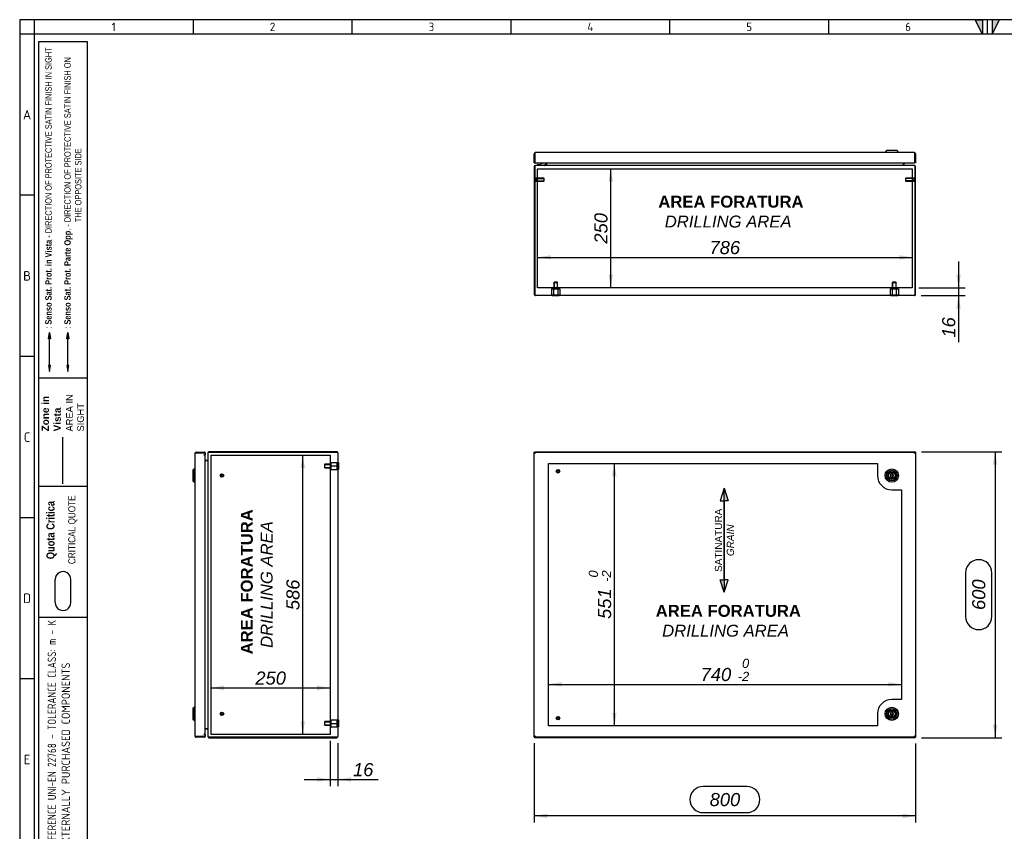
# Model space of a CAD drawing. Extents: x 6 to 412, y 11 to 288.
# Tile 2 of 3: x 6 to 213, y 117 to 288. Entities that reach past the tile are written whole.
import ezdxf
from ezdxf.enums import TextEntityAlignment as Align
from ezdxf.lldxf.tags import DXFTag

# ---------------------------------------------------------------- set-up
doc = ezdxf.new("R2010")
doc.units = 0
doc.layers.get('0').update_dxf_attribs({"linetype": 'CONTINUOUS'})
for name, color, linetype in [('_TRANSLATION', 7, 'CONTINUOUS'), ('AE00417_01', 7, 'CONTINUOUS'), ('C0000000', 7, 'CONTINUOUS'), ('C0000000_04', 7, 'CONTINUOUS'), ('C0000000_05', 7, 'CONTINUOUS'), ('C0000001_34', 7, 'CONTINUOUS'), ('C0000001_35', 7, 'CONTINUOUS'), ('DEFAULT', 7, 'CONTINUOUS'), ('SERRATURA_INF', 7, 'CONTINUOUS'), ('SERRATURA_SUP', 7, 'CONTINUOUS')]:
    doc.layers.add(name, color=color, linetype=linetype)
doc.styles.add('SEACAD_ARIAL', font='arial.ttf')
doc.styles.add('SEACAD_ARIALI', font='ariali.ttf')
tags = doc.linetypes.add('CENTER2', pattern=[28.575, 19.05, -3.175, 3.175, -3.175]).pattern_tags.tags
tags[10:11] = [DXFTag(74, 4), DXFTag(75, 0), DXFTag(340, '0'), DXFTag(46, 0.0), DXFTag(50, 0.0), DXFTag(44, 0.0), DXFTag(45, 0.0)]
tags[8:9] = [DXFTag(74, 4), DXFTag(75, 0), DXFTag(340, '0'), DXFTag(46, 0.0), DXFTag(50, 0.0), DXFTag(44, 0.0), DXFTag(45, 0.0)]
tags[6:7] = [DXFTag(74, 4), DXFTag(75, 0), DXFTag(340, '0'), DXFTag(46, 0.0), DXFTag(50, 0.0), DXFTag(44, 0.0), DXFTag(45, 0.0)]
tags[4:5] = [DXFTag(74, 4), DXFTag(75, 0), DXFTag(340, '0'), DXFTag(46, 0.0), DXFTag(50, 0.0), DXFTag(44, 0.0), DXFTag(45, 0.0)]
tags = doc.linetypes.add('DASHDOT2', pattern=[12.7, 6.35, -3.175, 0, -3.175]).pattern_tags.tags
tags[10:11] = [DXFTag(74, 4), DXFTag(75, 0), DXFTag(340, '0'), DXFTag(46, 0.0), DXFTag(50, 0.0), DXFTag(44, 0.0), DXFTag(45, 0.0)]
tags[8:9] = [DXFTag(74, 4), DXFTag(75, 0), DXFTag(340, '0'), DXFTag(46, 0.0), DXFTag(50, 0.0), DXFTag(44, 0.0), DXFTag(45, 0.0)]
tags[6:7] = [DXFTag(74, 4), DXFTag(75, 0), DXFTag(340, '0'), DXFTag(46, 0.0), DXFTag(50, 0.0), DXFTag(44, 0.0), DXFTag(45, 0.0)]
tags[4:5] = [DXFTag(74, 4), DXFTag(75, 0), DXFTag(340, '0'), DXFTag(46, 0.0), DXFTag(50, 0.0), DXFTag(44, 0.0), DXFTag(45, 0.0)]
tags = doc.linetypes.add('HIDDEN2', pattern=[4.7625, 3.175, -1.5875]).pattern_tags.tags
tags[6:7] = [DXFTag(74, 4), DXFTag(75, 0), DXFTag(340, '0'), DXFTag(46, 0.0), DXFTag(50, 0.0), DXFTag(44, 0.0), DXFTag(45, 0.0)]
tags[4:5] = [DXFTag(74, 4), DXFTag(75, 0), DXFTag(340, '0'), DXFTag(46, 0.0), DXFTag(50, 0.0), DXFTag(44, 0.0), DXFTag(45, 0.0)]
doc.dimstyles.new('ISO', dxfattribs={"dimtxt": 2.75, "dimasz": 2.75, "dimexe": 1.375, "dimexo": 1.375, "dimgap": 0.6875, "dimtad": 1, "dimdec": 1, "dimlfac": 10, "dimtxsty": 'SEACAD_ARIAL', "dimsah": 1, "dimcen": 1.375, "dimadec": 1, "dimazin": 3, "dimtfac": 0.7, "dimtdec": 3, "dimtmove": 0, "dimatfit": 3})

# ---------------------------------------------------------------- blocks, each defined once
blk = doc.blocks.new('SE')
at = {"layer": 'AE00417_01', "color": 7, "linetype": 'HIDDEN2'}
for centre, radius in [((119.13, 192.85), 0.375), ((119.13, 192.85), 0.3), ((119.13, 192.85), 0.25), ((119.13, 192.85), 0.225), ((119.13, 141.05), 0.375), ((119.13, 141.05), 0.3), ((119.13, 141.05), 0.25), ((119.13, 141.05), 0.225)]:
    blk.add_circle(centre, radius, dxfattribs=at)
for centre in [(119.13, 192.85), (119.13, 141.05)]:
    blk.add_arc(centre, 0.238, 75, 15, dxfattribs=at)
at = {"layer": 'C0000001_34', "color": 7, "linetype": 'CONTINUOUS'}
for p, q in [((114.13, 196.83), (114.28, 196.75)), ((114.13, 196.83), (114.25, 196.83)), ((114.13, 196.7), (114.13, 196.83)), ((114.31, 196.85), (114.25, 196.95)), ((114.25, 196.95), (114.25, 196.83)), ((114.25, 196.95), (194.01, 196.95)), ((114.25, 196.83), (114.28, 196.8)), ((114.25, 196.83), (114.28, 196.8)), ((114.25, 196.83), (114.28, 196.8)), ((114.28, 196.8), (114.25, 196.83)), ((194.01, 196.95), (193.96, 196.85)), ((194.01, 196.83), (193.98, 196.8)), ((193.98, 196.8), (194.01, 196.83)), ((193.98, 196.75), (194.13, 196.83)), ((194.01, 196.83), (193.98, 196.8)), ((194.01, 196.83), (193.98, 196.8)), ((194.01, 196.95), (194.01, 196.83)), ((194.13, 196.83), (194.01, 196.83)), ((194.13, 196.83), (194.13, 137.07)), ((114.13, 137.07), (114.13, 137.2)), ((114.28, 137.15), (114.13, 137.07)), ((114.13, 137.07), (114.25, 137.07)), ((114.25, 137.07), (114.28, 137.1)), ((114.28, 137.1), (114.25, 137.07)), ((114.25, 137.07), (114.28, 137.1)), ((114.25, 137.07), (114.28, 137.1)), ((114.25, 136.95), (114.25, 137.07)), ((114.25, 136.95), (114.31, 137.05)), ((194.01, 136.95), (114.25, 136.95)), ((193.96, 137.05), (194.01, 136.95)), ((194.13, 137.07), (193.98, 137.15)), ((194.01, 137.07), (193.98, 137.1)), ((193.98, 137.1), (194.01, 137.07)), ((194.01, 137.07), (193.98, 137.1)), ((194.01, 137.07), (193.98, 137.1)), ((194.01, 136.95), (194.01, 137.07)), ((194.13, 137.07), (194.01, 137.07))]:
    blk.add_line(p, q, dxfattribs=at)
at = {"layer": 'C0000001_35', "color": 7, "linetype": 'CONTINUOUS'}
for p, q in [((114.13, 196.7), (114.28, 196.7)), ((114.13, 137.2), (114.13, 196.7)), ((114.28, 196.85), (114.28, 196.7)), ((114.28, 196.85), (193.98, 196.85)), ((114.28, 196.7), (114.44, 196.54)), ((114.28, 196.7), (114.44, 196.54)), ((114.28, 196.7), (114.28, 196.7)), ((114.28, 196.7), (114.28, 196.7)), ((114.28, 196.7), (114.28, 196.7)), ((193.98, 196.7), (193.82, 196.54)), ((193.98, 196.7), (193.82, 196.54)), ((193.83, 196.55), (193.83, 196.55)), ((193.98, 196.85), (193.98, 196.7)), ((194.13, 196.7), (193.98, 196.7)), ((193.98, 196.7), (193.98, 196.7)), ((193.98, 196.7), (193.98, 196.7)), ((193.98, 196.7), (193.98, 196.7)), ((194.13, 196.7), (194.13, 137.2)), ((114.13, 137.2), (114.28, 137.2)), ((114.28, 137.2), (114.44, 137.36)), ((114.28, 137.2), (114.44, 137.36)), ((114.28, 137.05), (114.28, 137.2)), ((114.28, 137.2), (114.28, 137.2)), ((114.28, 137.2), (114.28, 137.2)), ((114.28, 137.2), (114.28, 137.2)), ((193.98, 137.05), (114.28, 137.05)), ((193.98, 137.2), (193.82, 137.36)), ((193.98, 137.2), (193.82, 137.36)), ((193.83, 137.35), (193.83, 137.35)), ((193.98, 137.05), (193.98, 137.2)), ((194.13, 137.2), (193.98, 137.2)), ((193.98, 137.2), (193.98, 137.2)), ((193.98, 137.2), (193.98, 137.2)), ((193.98, 137.2), (193.98, 137.2))]:
    blk.add_line(p, q, dxfattribs=at)
at = {"layer": 'C0000001_35', "color": 7, "linetype": 'CENTER2'}
for p, q in [((117.13, 194.5), (186.13, 194.5)), ((117.13, 139.4), (117.13, 194.5)), ((186.13, 194.5), (186.13, 191.95)), ((189.13, 188.95), (191.13, 188.95)), ((191.13, 188.95), (191.13, 144.95)), ((191.13, 144.95), (189.13, 144.95)), ((186.13, 141.95), (186.13, 139.4)), ((186.13, 139.4), (117.13, 139.4))]:
    blk.add_line(p, q, dxfattribs=at)
for centre, start, end in [((189.13, 191.95), 180, 270), ((189.13, 141.95), 90, 180)]:
    blk.add_arc(centre, 3, start, end, dxfattribs=at)
at = {"layer": 'SERRATURA_INF', "color": 7, "linetype": 'CONTINUOUS'}
for p, q in [((188.98, 142.4), (188.98, 142.27)), ((188.98, 141.64), (188.98, 141.5)), ((189.28, 142.27), (189.28, 142.4)), ((189.28, 141.5), (189.28, 141.64))]:
    blk.add_line(p, q, dxfattribs=at)
for radius in [1.4, 1.1, 0.815, 0.8, 0.7, 0.2]:
    blk.add_circle((189.13, 141.95), radius, dxfattribs=at)
for centre, radius, start, end in [((189.13, 142.4), 0.15, 0, 180), ((189.13, 141.95), 0.35, 115.3769, 244.6231), ((189.13, 141.5), 0.15, 180, 0), ((189.13, 141.95), 0.35, 295.3769, 64.6231)]:
    blk.add_arc(centre, radius, start, end, dxfattribs=at)
at = {"layer": 'SERRATURA_SUP', "color": 7, "linetype": 'CONTINUOUS'}
for p, q in [((188.98, 192.4), (188.98, 192.27)), ((189.28, 192.27), (189.28, 192.4)), ((188.98, 191.64), (188.98, 191.5)), ((189.28, 191.5), (189.28, 191.64))]:
    blk.add_line(p, q, dxfattribs=at)
for radius in [1.4, 1.1, 0.815, 0.8, 0.7, 0.2]:
    blk.add_circle((189.13, 191.95), radius, dxfattribs=at)
for centre, radius, start, end in [((189.13, 191.95), 0.35, 115.3769, 244.6231), ((189.13, 192.4), 0.15, 0, 180), ((189.13, 191.95), 0.35, 295.3769, 64.6231), ((189.13, 191.5), 0.15, 180, 0)]:
    blk.add_arc(centre, radius, start, end, dxfattribs=at)
blk = doc.blocks.new('SE1')
at = {"layer": 'AE00417_01', "color": 7, "linetype": 'HIDDEN2'}
for p, q in [((114.35, 254.4), (114.25, 254.4)), ((114.35, 254.4), (114.35, 253.65)), ((114.45, 254.32), (114.45, 253.72)), ((116.18, 254.32), (114.45, 254.32)), ((114.45, 254.26), (116.24, 254.26)), ((116.18, 254.32), (116.18, 253.72)), ((116.25, 254.25), (116.18, 254.32)), ((116.25, 253.8), (116.25, 254.25)), ((192.09, 254.32), (192.01, 254.25)), ((192.01, 254.25), (192.01, 253.8)), ((193.81, 254.26), (192.03, 254.26)), ((192.09, 253.72), (192.09, 254.32)), ((193.81, 254.32), (192.09, 254.32)), ((193.81, 253.72), (193.81, 254.32)), ((193.91, 253.65), (193.91, 254.4)), ((194.01, 254.4), (193.91, 254.4)), ((114.25, 253.65), (114.35, 253.65)), ((114.45, 253.78), (116.24, 253.78)), ((114.45, 253.72), (116.18, 253.72)), ((116.18, 253.72), (116.25, 253.8)), ((192.01, 253.8), (192.09, 253.72)), ((193.81, 253.78), (192.03, 253.78)), ((192.09, 253.72), (193.81, 253.72)), ((193.91, 253.65), (194.01, 253.65))]:
    blk.add_line(p, q, dxfattribs=at)
at = {"layer": 'AE00417_01', "color": 7, "linetype": 'CONTINUOUS'}
for p, q in [((114.25, 254.4), (114.25, 254.4)), ((194.01, 254.4), (194.01, 254.4)), ((114.25, 253.65), (114.25, 253.65)), ((194.01, 253.65), (194.01, 253.65))]:
    blk.add_line(p, q, dxfattribs=at)
at = {"layer": 'AE00417_01', "color": 7, "linetype": 'HIDDEN2'}
for centre, start, end in [((114.4, 254.32), 180, 0), ((193.86, 254.32), 180, 0), ((114.4, 253.72), 0, 180), ((193.86, 253.72), 0, 180)]:
    blk.add_arc(centre, 0.05, start, end, dxfattribs=at)
at = {"layer": 'C0000000', "color": 7, "linetype": 'CONTINUOUS'}
for p, q in [((114.82, 257.12), (114.82, 257.12)), ((114.92, 257.22), (115.11, 257.22)), ((116.17, 257.22), (116.17, 257.02)), ((116.47, 257.52), (116.47, 257.22))]:
    blk.add_line(p, q, dxfattribs=at)
for centre, radius, start, end in [((114.92, 257.12), 0.1, 90, 180), ((114.92, 257.12), 0.1, 180, 270), ((115.11, 258.32), 1.1, 270, 313.235)]:
    blk.add_arc(centre, radius, start, end, dxfattribs=at)
blk.add_open_spline([(116.27, 257.02), (116.29, 257.02), (116.3, 257.02), (116.33, 257.03), (116.34, 257.03), (116.36, 257.04), (116.37, 257.05), (116.4, 257.06), (116.41, 257.07), (116.43, 257.1), (116.45, 257.12), (116.47, 257.17), (116.47, 257.2), (116.47, 257.22)], degree=3, knots=[0, 0, 0, 0, 0.125, 0.125, 0.25, 0.25, 0.375, 0.375, 0.5, 0.5, 0.75, 0.75, 1, 1, 1, 1], dxfattribs=at)
at = {"layer": 'C0000000_04', "color": 7, "linetype": 'HIDDEN2'}
for p, q in [((118.33, 232.54), (118.23, 232.44)), ((118.23, 232.44), (119.03, 232.44)), ((118.23, 232.44), (118.23, 231.14)), ((118.31, 232.52), (118.31, 231.14)), ((118.93, 232.54), (118.33, 232.54)), ((119.03, 232.44), (118.93, 232.54)), ((118.96, 232.52), (118.96, 231.14)), ((119.03, 231.14), (119.03, 232.44)), ((189.33, 232.54), (189.23, 232.44)), ((189.23, 232.44), (190.03, 232.44)), ((189.23, 232.44), (189.23, 231.14)), ((189.31, 232.52), (189.31, 231.14)), ((189.93, 232.54), (189.33, 232.54)), ((190.03, 232.44), (189.93, 232.54)), ((189.96, 232.52), (189.96, 231.14)), ((190.03, 231.14), (190.03, 232.44)), ((117.77, 231.14), (118.2, 231.14)), ((117.77, 231.14), (117.77, 229.84)), ((117.77, 229.84), (118.2, 229.84)), ((118.2, 231.14), (119.07, 231.14)), ((118.2, 231.14), (118.2, 229.84)), ((118.2, 229.84), (119.07, 229.84)), ((119.07, 231.14), (119.5, 231.14)), ((119.07, 231.14), (119.07, 229.84)), ((119.07, 229.84), (119.5, 229.84)), ((119.5, 231.14), (119.5, 229.84)), ((188.77, 231.14), (189.2, 231.14)), ((188.77, 231.14), (188.77, 229.84)), ((188.77, 229.84), (189.2, 229.84)), ((189.2, 231.14), (190.07, 231.14)), ((189.2, 231.14), (189.2, 229.84)), ((189.2, 229.84), (190.07, 229.84)), ((190.07, 231.14), (190.5, 231.14)), ((190.07, 231.14), (190.07, 229.84)), ((190.07, 229.84), (190.5, 229.84)), ((190.5, 231.14), (190.5, 229.84))]:
    blk.add_line(p, q, dxfattribs=at)
at = {"layer": 'C0000000_05', "color": 7, "linetype": 'CONTINUOUS'}
for p, q in [((117.88, 229.72), (117.88, 229.62)), ((119.38, 229.62), (117.88, 229.62)), ((119.38, 229.62), (119.38, 229.72)), ((188.88, 229.72), (188.88, 229.62)), ((190.38, 229.62), (188.88, 229.62)), ((190.38, 229.62), (190.38, 229.72))]:
    blk.add_line(p, q, dxfattribs=at)
at = {"layer": 'C0000001_34', "color": 7, "linetype": 'CONTINUOUS'}
for p, q in [((114.13, 256.77), (114.13, 229.97)), ((114.25, 256.77), (114.25, 229.97)), ((114.25, 229.97), (114.25, 256.77)), ((114.38, 257.02), (114.38, 257.02)), ((193.88, 257.02), (114.38, 257.02)), ((116.56, 257.52), (116.56, 257.15)), ((116.68, 257.52), (116.68, 257.15)), ((116.69, 257.15), (116.69, 257.52)), ((116.69, 257.15), (116.69, 257.02)), ((191.58, 257.15), (191.58, 257.52)), ((191.58, 257.52), (191.58, 257.15)), ((191.58, 257.15), (191.58, 257.02)), ((191.7, 257.15), (191.7, 257.52)), ((193.88, 257.02), (193.88, 257.02)), ((194.01, 256.77), (194.01, 229.97)), ((194.01, 229.97), (194.01, 256.77)), ((194.13, 229.97), (194.13, 256.77)), ((114.25, 229.76), (114.25, 229.97)), ((114.25, 229.97), (114.25, 229.76)), ((193.88, 229.72), (114.38, 229.72)), ((194.01, 229.97), (194.01, 229.76)), ((194.01, 229.76), (194.01, 229.97))]:
    blk.add_line(p, q, dxfattribs=at)
at = {"layer": 'C0000001_34', "color": 7, "linetype": 'CENTER2'}
for p, q in [((114.83, 231.32), (114.83, 256.32)), ((114.83, 256.32), (193.43, 256.32)), ((193.43, 256.32), (193.43, 231.32)), ((193.43, 231.32), (114.83, 231.32))]:
    blk.add_line(p, q, dxfattribs=at)
at = {"layer": 'C0000001_34', "color": 7, "linetype": 'CONTINUOUS'}
for centre, radius, start, end in [((114.38, 256.77), 0.25, 90, 180), ((116.43, 257.15), 0.13, 270, 0), ((116.43, 257.15), 0.25, 328.6677, 0), ((191.83, 257.15), 0.25, 180, 211.3323), ((191.83, 257.15), 0.13, 180, 270), ((193.88, 256.77), 0.25, 0, 90), ((114.38, 229.97), 0.25, 180, 238.6677), ((114.38, 229.97), 0.25, 238.6677, 270), ((193.88, 229.97), 0.25, 270, 301.3323), ((193.88, 229.97), 0.25, 301.3323, 0)]:
    blk.add_arc(centre, radius, start, end, dxfattribs=at)
for centre, major_axis, ratio, start_param, end_param in [((114.38, 256.77), (0, -0.25), 0.52, 3.141593, 4.712389), ((193.88, 256.77), (0, 0.25), 0.52, 4.712389, 6.283185), ((114.38, 229.97), (0, 0.25), 0.997824, 2.594742, 3.141593), ((193.88, 229.97), (0, 0.25), 0.997824, 3.141593, 3.688444)]:
    blk.add_ellipse(centre, major_axis=major_axis, ratio=ratio, start_param=start_param, end_param=end_param, dxfattribs=at)
at = {"layer": 'C0000001_35', "color": 7, "linetype": 'CONTINUOUS'}
for p, q in [((114.13, 257.52), (114.13, 259.41)), ((114.28, 259.68), (114.28, 259.41)), ((114.28, 259.41), (114.28, 259.68)), ((114.28, 257.52), (114.28, 259.41)), ((114.28, 259.41), (114.28, 257.67)), ((193.82, 259.72), (114.44, 259.72)), ((193.98, 259.41), (193.98, 259.68)), ((193.98, 259.68), (193.98, 259.41)), ((193.98, 257.67), (193.98, 259.41)), ((193.98, 259.41), (193.98, 257.52)), ((194.13, 259.41), (194.13, 257.52)), ((114.13, 257.52), (114.28, 257.52)), ((114.28, 257.67), (114.28, 257.52)), ((114.28, 257.52), (193.98, 257.52)), ((193.98, 257.67), (193.98, 257.52)), ((194.13, 257.52), (193.98, 257.52))]:
    blk.add_line(p, q, dxfattribs=at)
for centre, radius, start, end in [((114.44, 259.41), 0.31, 121.073, 180), ((114.44, 259.41), 0.31, 90, 121.073), ((193.82, 259.41), 0.31, 58.927, 90), ((193.82, 259.41), 0.31, 0, 58.927), ((114.38, 257.77), 0.094, 180, 185.2876), ((114.28, 257.67), 0.0002, 180, 294.4698), ((193.98, 257.67), 0.0002, 245.5302, 0)]:
    blk.add_arc(centre, radius, start, end, dxfattribs=at)
for centre, start_param, end_param in [((114.44, 259.41), 3.141593, 3.683918), ((193.82, 259.41), 2.599267, 3.141593)]:
    blk.add_ellipse(centre, major_axis=(0, -0.31), ratio=0.998232, start_param=start_param, end_param=end_param, dxfattribs=at)
at = {"layer": 'SERRATURA_INF', "color": 7, "linetype": 'CONTINUOUS'}
for p, q in [((188.03, 260.12), (187.73, 259.82)), ((187.73, 259.82), (190.53, 259.82)), ((187.73, 259.82), (187.73, 259.72)), ((190.23, 260.12), (188.03, 260.12)), ((190.53, 259.82), (190.23, 260.12)), ((190.53, 259.72), (190.53, 259.82))]:
    blk.add_line(p, q, dxfattribs=at)
blk = doc.blocks.new('SAT')
at = {"linetype": 'CONTINUOUS'}
for points in [[(-10.97, -1.95), (-8.32, -1.95), (-8.32, -1.11)], [(8.24, -2.03), (8.24, -1.87), (-8.32, -1.87), (-8.32, -2.03)], [(10.89, -1.95), (8.24, -1.95), (8.24, -2.79)]]:
    blk.add_hatch(color=7, dxfattribs=at).paths.add_polyline_path(points)
at = {"color": 7, "linetype": 'CONTINUOUS'}
for p, q in [((-10.97, -1.95), (-8.32, -2.79)), ((-8.32, -2.79), (-8.32, -2.03)), ((10.89, -1.95), (8.24, -1.11)), ((8.24, -1.11), (8.24, -1.87))]:
    blk.add_line(p, q, dxfattribs=at)
for points in [[(-10.97, -1.95), (-8.32, -1.11), (-8.32, -1.95), (-10.97, -1.95)], [(8.24, -2.03), (8.24, -1.87), (-8.32, -1.87), (-8.32, -2.03), (8.24, -2.03)], [(10.89, -1.95), (8.24, -2.79), (8.24, -1.95), (10.89, -1.95)]]:
    blk.add_lwpolyline(points, dxfattribs=at)
at = {"insert": (-0.05, -4), "char_height": 1.5, "width": 16.3187, "attachment_point": 8}
blk.add_mtext('{\\fArial|b0||i0||c0|p34;\\C7;\\H1.5;\\W1.;SATINATURA \\P}{\\fArial|b0||i1||c0|p34;\\C7;\\H1.5;\\W1.;GRAIN\\P}', dxfattribs=at)
blk = doc.blocks.new('SE5')
at = {"layer": 'AE00417_01', "color": 7, "linetype": 'HIDDEN2'}
for centre, radius in [((48.66, 191.95), 0.375), ((48.66, 191.95), 0.3), ((48.66, 191.95), 0.25), ((48.66, 191.95), 0.225), ((48.66, 141.95), 0.375), ((48.66, 141.95), 0.3), ((48.66, 141.95), 0.25), ((48.66, 141.95), 0.225)]:
    blk.add_circle(centre, radius, dxfattribs=at)
for centre in [(48.66, 191.95), (48.66, 141.95)]:
    blk.add_arc(centre, 0.238, 75, 15, dxfattribs=at)
at = {"layer": 'C0000000_04', "color": 7, "linetype": 'HIDDEN2'}
for p, q in [((70.24, 194.35), (70.14, 194.25)), ((70.14, 194.25), (70.14, 193.65)), ((70.17, 194.28), (71.54, 194.28)), ((70.24, 193.55), (70.24, 194.35)), ((71.54, 194.35), (70.24, 194.35)), ((71.54, 193.95), (71.54, 194.7)), ((71.54, 194.7), (72.84, 194.7)), ((72.84, 193.95), (72.84, 194.7)), ((70.14, 193.65), (70.24, 193.55)), ((70.17, 193.63), (71.54, 193.63)), ((70.24, 193.55), (71.54, 193.55)), ((71.54, 193.2), (71.54, 193.95)), ((71.54, 193.95), (72.84, 193.95)), ((71.54, 193.2), (72.84, 193.2)), ((72.84, 193.2), (72.84, 193.95)), ((71.54, 139.95), (71.54, 140.7)), ((71.54, 140.7), (72.84, 140.7)), ((72.84, 139.95), (72.84, 140.7)), ((70.24, 140.35), (70.14, 140.25)), ((70.14, 140.25), (70.14, 139.65)), ((70.14, 139.65), (70.24, 139.55)), ((70.17, 140.28), (71.54, 140.28)), ((70.17, 139.63), (71.54, 139.63)), ((70.24, 139.55), (70.24, 140.35)), ((71.54, 140.35), (70.24, 140.35)), ((70.24, 139.55), (71.54, 139.55)), ((71.54, 139.2), (71.54, 139.95)), ((71.54, 139.95), (72.84, 139.95)), ((71.54, 139.2), (72.84, 139.2)), ((72.84, 139.2), (72.84, 139.95))]:
    blk.add_line(p, q, dxfattribs=at)
at = {"layer": 'C0000000_05', "color": 7, "linetype": 'CONTINUOUS'}
for p, q in [((73.06, 194.7), (72.96, 194.7)), ((73.06, 194.7), (73.06, 193.2)), ((72.96, 193.2), (73.06, 193.2)), ((73.06, 140.7), (72.96, 140.7)), ((73.06, 140.7), (73.06, 139.2)), ((72.96, 139.2), (73.06, 139.2))]:
    blk.add_line(p, q, dxfattribs=at)
at = {"layer": 'C0000001_34', "color": 7, "linetype": 'CONTINUOUS'}
for p, q in [((45.66, 196.7), (45.66, 137.2)), ((45.66, 196.7), (45.66, 196.7)), ((72.71, 196.95), (45.91, 196.95)), ((45.91, 196.83), (72.71, 196.83)), ((72.71, 196.83), (45.91, 196.83)), ((72.71, 196.83), (72.93, 196.83)), ((72.93, 196.83), (72.71, 196.83)), ((72.96, 196.7), (72.96, 137.2)), ((45.16, 195.07), (45.53, 195.07)), ((45.53, 195.07), (45.16, 195.07)), ((45.66, 195.07), (45.53, 195.07)), ((45.53, 138.83), (45.16, 138.83)), ((45.16, 138.83), (45.53, 138.83)), ((45.53, 138.83), (45.66, 138.83)), ((45.66, 137.2), (45.66, 137.2)), ((45.91, 137.07), (72.71, 137.07)), ((72.71, 137.07), (45.91, 137.07)), ((45.91, 136.95), (72.71, 136.95)), ((72.93, 137.07), (72.71, 137.07)), ((72.71, 137.07), (72.93, 137.07))]:
    blk.add_line(p, q, dxfattribs=at)
at = {"layer": 'C0000001_34', "color": 7, "linetype": 'CENTER2'}
for p, q in [((46.36, 196.25), (71.36, 196.25)), ((46.36, 137.65), (46.36, 196.25)), ((71.36, 196.25), (71.36, 137.65)), ((71.36, 137.65), (46.36, 137.65))]:
    blk.add_line(p, q, dxfattribs=at)
at = {"layer": 'C0000001_34', "color": 7, "linetype": 'CONTINUOUS'}
for centre, radius, start, end in [((45.91, 196.7), 0.25, 90, 180), ((72.71, 196.7), 0.25, 31.3323, 90), ((72.71, 196.7), 0.25, 0, 31.3323), ((45.53, 195.2), 0.13, 270, 0), ((45.53, 138.7), 0.13, 0, 90), ((45.91, 137.2), 0.25, 180, 270), ((72.71, 137.2), 0.25, 270, 328.6677), ((72.71, 137.2), 0.25, 328.6677, 0)]:
    blk.add_arc(centre, radius, start, end, dxfattribs=at)
for centre, major_axis, ratio, start_param, end_param in [((45.91, 196.7), (-0.25, 0), 0.52, 4.712389, 6.283185), ((72.71, 196.7), (-0.25, 0), 0.997824, 3.141593, 3.688444), ((45.91, 137.2), (0.25, 0), 0.52, 3.141593, 4.712389), ((72.71, 137.2), (-0.25, 0), 0.997824, 2.594742, 3.141593)]:
    blk.add_ellipse(centre, major_axis=major_axis, ratio=ratio, start_param=start_param, end_param=end_param, dxfattribs=at)
at = {"layer": 'C0000001_35', "color": 7, "linetype": 'CONTINUOUS'}
for p, q in [((42.96, 196.54), (42.96, 137.36)), ((43.27, 196.7), (43.01, 196.7)), ((43.01, 196.7), (43.27, 196.7)), ((43.27, 196.85), (45.01, 196.85)), ((45.16, 196.7), (43.27, 196.7)), ((43.27, 196.7), (45.01, 196.7)), ((45.16, 196.3), (44.86, 196.3)), ((44.86, 196.3), (44.86, 196.3)), ((44.86, 196.3), (45.01, 196.3)), ((45.01, 196.3), (45.16, 196.3)), ((45.16, 196.7), (45.16, 196.3)), ((45.16, 137.6), (45.16, 196.3)), ((43.01, 137.2), (43.27, 137.2)), ((43.27, 137.2), (43.01, 137.2)), ((45.01, 137.2), (43.27, 137.2)), ((43.27, 137.2), (45.16, 137.2)), ((45.01, 137.05), (43.27, 137.05)), ((45.01, 137.6), (44.86, 137.6)), ((44.86, 137.6), (44.86, 137.6)), ((44.86, 137.6), (45.16, 137.6)), ((45.01, 137.6), (45.16, 137.6)), ((45.16, 137.6), (45.16, 137.2))]:
    blk.add_line(p, q, dxfattribs=at)
for centre, radius, start, end in [((43.27, 196.54), 0.31, 148.927, 180), ((43.27, 196.54), 0.31, 90, 148.927), ((45.01, 196.7), 0.15, 359.9684, 90), ((45.01, 196.7), 0.0002, 335.5302, 90), ((43.27, 137.36), 0.31, 180, 211.073), ((43.27, 137.36), 0.31, 211.073, 270), ((45.01, 137.2), 0.0002, 270, 24.4698), ((45.01, 137.2), 0.15, 270, 0.0316)]:
    blk.add_arc(centre, radius, start, end, dxfattribs=at)
for centre, start_param, end_param in [((43.27, 196.54), 2.599267, 3.141593), ((43.27, 137.36), 3.141593, 3.683918)]:
    blk.add_ellipse(centre, major_axis=(0.31, 0), ratio=0.998232, start_param=start_param, end_param=end_param, dxfattribs=at)
at = {"layer": 'SERRATURA_INF', "color": 7, "linetype": 'CONTINUOUS'}
for p, q in [((42.86, 143.35), (42.56, 143.05)), ((42.56, 143.05), (42.56, 140.85)), ((42.86, 140.55), (42.86, 143.35)), ((42.96, 143.35), (42.86, 143.35)), ((42.56, 140.85), (42.86, 140.55)), ((42.86, 140.55), (42.96, 140.55))]:
    blk.add_line(p, q, dxfattribs=at)
at = {"layer": 'SERRATURA_SUP', "color": 7, "linetype": 'CONTINUOUS'}
for p, q in [((42.86, 193.35), (42.56, 193.05)), ((42.56, 193.05), (42.56, 190.85)), ((42.86, 190.55), (42.86, 193.35)), ((42.96, 193.35), (42.86, 193.35)), ((42.56, 190.85), (42.86, 190.55)), ((42.86, 190.55), (42.96, 190.55))]:
    blk.add_line(p, q, dxfattribs=at)
blk = doc.blocks.new('DMBLK406')
at = {"layer": '_TRANSLATION', "linetype": 'CONTINUOUS'}
for points in [[(117.58, 238.17), (114.83, 237.72), (117.58, 237.26)], [(190.68, 238.17), (190.68, 237.26), (193.43, 237.72)]]:
    blk.add_hatch(color=7, dxfattribs=at).paths.add_polyline_path(points)
at = {"layer": '_TRANSLATION', "color": 7, "linetype": 'CONTINUOUS'}
blk.add_line((114.83, 237.72), (193.43, 237.72), dxfattribs=at)
at = {"layer": '_TRANSLATION', "color": 7, "linetype": 'CONTINUOUS', "style": 'SEACAD_ARIALI'}
blk.add_text('786', height=2.75, dxfattribs=at).set_placement((150.9, 241.15), align=Align.TOP_LEFT)
blk = doc.blocks.new('DMBLK407')
at = {"layer": '_TRANSLATION', "linetype": 'CONTINUOUS'}
for points in [[(130.64, 253.57), (130.18, 256.32), (129.73, 253.57)], [(130.64, 234.07), (129.73, 234.07), (130.18, 231.32)]]:
    blk.add_hatch(color=7, dxfattribs=at).paths.add_polyline_path(points)
at = {"layer": '_TRANSLATION', "color": 7, "linetype": 'CONTINUOUS'}
blk.add_line((130.18, 231.32), (130.18, 256.32), dxfattribs=at)
at = {"layer": '_TRANSLATION', "color": 7, "linetype": 'CONTINUOUS', "style": 'SEACAD_ARIALI'}
blk.add_text('250', height=2.75, rotation=90, dxfattribs=at).set_placement((126.75, 240.61), align=Align.TOP_LEFT)
blk = doc.blocks.new('DMBLK410')
at = {"layer": '_TRANSLATION', "linetype": 'CONTINUOUS'}
for points in [[(49.11, 147.86), (46.36, 147.4), (49.11, 146.94)], [(68.61, 147.86), (68.61, 146.94), (71.36, 147.4)]]:
    blk.add_hatch(color=7, dxfattribs=at).paths.add_polyline_path(points)
at = {"layer": '_TRANSLATION', "color": 7, "linetype": 'CONTINUOUS'}
blk.add_line((46.36, 147.4), (71.36, 147.4), dxfattribs=at)
at = {"layer": '_TRANSLATION', "color": 7, "linetype": 'CONTINUOUS', "style": 'SEACAD_ARIALI'}
blk.add_text('250', height=2.75, dxfattribs=at).set_placement((55.66, 150.83), align=Align.TOP_LEFT)
blk = doc.blocks.new('DMBLK411')
at = {"layer": '_TRANSLATION', "linetype": 'CONTINUOUS'}
for points in [[(65.14, 193.5), (66.06, 193.5), (65.6, 196.25)], [(65.14, 140.4), (65.6, 137.65), (66.06, 140.4)]]:
    blk.add_hatch(color=7, dxfattribs=at).paths.add_polyline_path(points)
at = {"layer": '_TRANSLATION', "color": 7, "linetype": 'CONTINUOUS'}
blk.add_line((65.6, 137.65), (65.6, 196.25), dxfattribs=at)
at = {"layer": '_TRANSLATION', "color": 7, "linetype": 'CONTINUOUS', "style": 'SEACAD_ARIALI'}
blk.add_text('586', height=2.75, rotation=90, dxfattribs=at).set_placement((62.16, 163.71), align=Align.TOP_LEFT)
blk = doc.blocks.new('DMBLK414')
at = {"layer": '_TRANSLATION', "linetype": 'CONTINUOUS'}
for points in [[(119.88, 148.6), (117.13, 148.14), (119.88, 147.69)], [(188.38, 148.6), (188.38, 147.69), (191.13, 148.14)]]:
    blk.add_hatch(color=7, dxfattribs=at).paths.add_polyline_path(points)
at = {"layer": '_TRANSLATION', "color": 7, "linetype": 'CONTINUOUS'}
blk.add_line((117.13, 148.14), (191.13, 148.14), dxfattribs=at)
at = {"layer": '_TRANSLATION', "color": 7, "linetype": 'CONTINUOUS', "style": 'SEACAD_ARIALI'}
for s, height, p in [('0', 1.93, (157.73, 153.51)), ('740', 2.75, (149.04, 151.58)), ('-2', 1.925, (156.83, 150.76))]:
    blk.add_text(s, height=height, dxfattribs=at).set_placement(p, align=Align.TOP_LEFT)
blk = doc.blocks.new('DMBLK415')
at = {"layer": '_TRANSLATION', "linetype": 'CONTINUOUS'}
for points in [[(131.41, 191.75), (130.96, 194.5), (130.5, 191.75)], [(131.41, 142.15), (130.5, 142.15), (130.96, 139.4)]]:
    blk.add_hatch(color=7, dxfattribs=at).paths.add_polyline_path(points)
at = {"layer": '_TRANSLATION', "color": 7, "linetype": 'CONTINUOUS'}
blk.add_line((130.96, 139.4), (130.96, 194.5), dxfattribs=at)
at = {"layer": '_TRANSLATION', "color": 7, "linetype": 'CONTINUOUS', "style": 'SEACAD_ARIALI'}
for s, height, p in [('0', 1.93, (125.59, 170.55)), ('-2', 1.925, (128.34, 169.65)), ('551', 2.75, (127.52, 161.86))]:
    blk.add_text(s, height=height, rotation=90, dxfattribs=at).set_placement(p, align=Align.TOP_LEFT)
blk = doc.blocks.new('DMBLK418')
at = {"layer": '_TRANSLATION', "linetype": 'CONTINUOUS'}
for points in [[(68.61, 127.73), (71.36, 128.19), (68.61, 128.64)], [(75.71, 127.73), (75.71, 128.64), (72.96, 128.19)]]:
    blk.add_hatch(color=7, dxfattribs=at).paths.add_polyline_path(points)
at = {"layer": '_TRANSLATION', "color": 7, "linetype": 'CONTINUOUS'}
for p, q in [((71.36, 136.28), (71.36, 126.81)), ((72.96, 135.83), (72.96, 126.81)), ((65.86, 128.19), (81.44, 128.19))]:
    blk.add_line(p, q, dxfattribs=at)
at = {"layer": '_TRANSLATION', "color": 7, "linetype": 'CONTINUOUS', "style": 'SEACAD_ARIALI'}
blk.add_text('16', height=2.75, dxfattribs=at).set_placement((76.14, 131.62), align=Align.TOP_LEFT)
blk = doc.blocks.new('DMBLK420')
at = {"layer": '_TRANSLATION', "linetype": 'CONTINUOUS'}
for points in [[(203.59, 234.07), (202.67, 234.07), (203.13, 231.32)], [(203.59, 226.97), (203.13, 229.72), (202.67, 226.97)]]:
    blk.add_hatch(color=7, dxfattribs=at).paths.add_polyline_path(points)
at = {"layer": '_TRANSLATION', "color": 7, "linetype": 'CONTINUOUS'}
for p, q in [((203.13, 236.82), (203.13, 219.92)), ((194.81, 231.32), (204.5, 231.32)), ((195.26, 229.72), (204.5, 229.72))]:
    blk.add_line(p, q, dxfattribs=at)
at = {"layer": '_TRANSLATION', "color": 7, "linetype": 'CONTINUOUS', "style": 'SEACAD_ARIALI'}
blk.add_text('16', height=2.75, rotation=90, dxfattribs=at).set_placement((199.69, 220.89), align=Align.TOP_LEFT)
blk = doc.blocks.new('DMBLK426')
at = {"layer": '_TRANSLATION', "linetype": 'CONTINUOUS'}
for points in [[(211.26, 194.2), (210.8, 196.95), (210.34, 194.2)], [(211.26, 139.7), (210.34, 139.7), (210.8, 136.95)]]:
    blk.add_hatch(color=7, dxfattribs=at).paths.add_polyline_path(points)
at = {"layer": '_TRANSLATION', "color": 7, "linetype": 'CONTINUOUS'}
for p, q in [((195.39, 196.95), (212.18, 196.95)), ((210.8, 196.95), (210.8, 136.95)), ((204.61, 171.54), (204.61, 162.37)), ((210.11, 162.37), (210.11, 171.54)), ((195.39, 136.95), (212.18, 136.95))]:
    blk.add_line(p, q, dxfattribs=at)
for centre, start, end in [((207.36, 171.54), 0, 180), ((207.36, 162.37), 180, 0)]:
    blk.add_arc(centre, 2.75, start, end, dxfattribs=at)
at = {"layer": '_TRANSLATION', "color": 7, "linetype": 'CONTINUOUS', "style": 'SEACAD_ARIALI'}
blk.add_text('600', height=2.75, rotation=90, dxfattribs=at).set_placement((205.99, 163.74), align=Align.TOP_LEFT)
blk = doc.blocks.new('DMBLK427')
at = {"layer": '_TRANSLATION', "linetype": 'CONTINUOUS'}
for points in [[(116.88, 120.07), (116.88, 120.99), (114.13, 120.53)], [(191.38, 120.07), (194.13, 120.53), (191.38, 120.99)]]:
    blk.add_hatch(color=7, dxfattribs=at).paths.add_polyline_path(points)
at = {"layer": '_TRANSLATION', "color": 7, "linetype": 'CONTINUOUS'}
for p, q in [((114.13, 135.83), (114.13, 119.15)), ((194.13, 135.7), (194.13, 119.15)), ((158.72, 126.72), (149.55, 126.72)), ((194.13, 120.53), (114.13, 120.53)), ((149.55, 121.22), (158.72, 121.22))]:
    blk.add_line(p, q, dxfattribs=at)
for centre, start, end in [((149.55, 123.97), 90, 270), ((158.72, 123.97), 270, 90)]:
    blk.add_arc(centre, 2.75, start, end, dxfattribs=at)
at = {"layer": '_TRANSLATION', "color": 7, "linetype": 'CONTINUOUS', "style": 'SEACAD_ARIALI'}
blk.add_text('800', height=2.75, dxfattribs=at).set_placement((150.93, 125.34), align=Align.TOP_LEFT)

msp = doc.modelspace()

# ---------------------------------------------------------------- hatches: boundary and pattern name
at = {"linetype": 'CONTINUOUS'}
for points in [[(208.154, 287.588), (206.639, 287.588), (208.154, 284.56)], [(210.173, 287.588), (210.173, 284.56), (211.687, 287.588)], [(12.243, 220.628), (12.68, 220.628), (12.461, 221.936)], [(16.101, 220.628), (16.537, 220.628), (16.319, 221.936)], [(12.243, 215.067), (12.461, 213.759), (12.68, 215.067)], [(16.101, 215.067), (16.319, 213.759), (16.537, 215.067)]]:
    msp.add_hatch(color=7, dxfattribs=at).paths.add_polyline_path(points)

# ---------------------------------------------------------------- linework, layer by layer
at = {"color": 7, "linetype": 'CONTINUOUS'}
for p, q in [((6.234, 287.588), (6.234, 10.959)), ((412.092, 287.588), (6.234, 287.588)), ((42.58, 287.588), (42.58, 284.56)), ((75.897, 287.588), (75.897, 284.56)), ((109.213, 287.588), (109.213, 284.56)), ((142.53, 287.588), (142.53, 284.56)), ((175.847, 287.588), (175.847, 284.56)), ((209.163, 287.588), (209.163, 284.56)), ((9.263, 250.738), (6.234, 250.738)), ((12.461, 215.067), (12.461, 220.628)), ((9.263, 216.917), (6.234, 216.917)), ((20.369, 212.348), (10.273, 212.348)), ((20.369, 189.648), (10.273, 189.648)), ((20.369, 189.648), (10.273, 189.648)), ((9.263, 183.095), (6.234, 183.095)), ((13.69, 165.299), (13.69, 170.107)), ((16.961, 165.299), (16.961, 170.107)), ((20.369, 162.148), (10.273, 162.148)), ((9.263, 149.274), (6.234, 149.274))]:
    msp.add_line(p, q, dxfattribs=at)
at = {"color": 7, "linetype": 'HIDDEN2'}
msp.add_line((16.319, 215.067), (16.319, 220.628), dxfattribs=at)
at = {"color": 7, "linetype": 'DASHDOT2'}
msp.add_line((15.278, 190.21), (15.278, 200.023), dxfattribs=at)
at = {"color": 7, "linetype": 'CONTINUOUS'}
for points in [[(208.154, 287.588), (208.154, 284.56), (206.639, 287.588), (208.154, 287.588)], [(210.173, 287.588), (210.173, 284.56), (211.687, 287.588), (210.173, 287.588)], [(12.243, 220.628), (12.461, 221.936), (12.68, 220.628), (12.243, 220.628)], [(16.101, 220.628), (16.319, 221.936), (16.537, 220.628), (16.101, 220.628)], [(12.243, 215.067), (12.461, 213.759), (12.68, 215.067), (12.243, 215.067)], [(16.101, 215.067), (16.319, 213.759), (16.537, 215.067), (16.101, 215.067)]]:
    msp.add_lwpolyline(points, dxfattribs=at)
at = {"layer": 'DEFAULT', "color": 7, "linetype": 'CONTINUOUS'}
for p, q in [((9.263, 287.588), (9.263, 10.959)), ((412.092, 284.56), (6.234, 284.56)), ((10.273, 28.5), (10.273, 283.045)), ((10.273, 283.045), (20.369, 283.045)), ((20.369, 283.045), (20.369, 28.5))]:
    msp.add_line(p, q, dxfattribs=at)
for centre, start, end in [((15.325, 170.155), 358.29915, 181.70085), ((15.325, 165.25), 178.29915, 1.70085)]:
    msp.add_arc(centre, 1.636, start, end, dxfattribs=at)

# ---------------------------------------------------------------- block references
at = {"layer": '_TRANSLATION'}
for name in ['SE1', 'SE5', 'SE']:
    msp.add_blockref(name, (0, 0), dxfattribs=at)
at = {"layer": '_TRANSLATION', "color": 7, "rotation": 90}
msp.add_blockref('SAT', (152.048, 178.413), dxfattribs=at)

# ---------------------------------------------------------------- texts
for s, insert, char_height, width, attachment_point in [('{\\fSolid Edge ANSI|b0||i0||c0|p34;\\C7;\\H1.766793;\\W1.;1}', (25.952, 286.074), 1.76679, 1.98765, 5), ('{\\fSolid Edge ANSI|b0||i0||c0|p34;\\C7;\\H1.766793;\\W1.;2}', (59.268, 285.196), 1.76679, 1.98765, 8), ('{\\fSolid Edge ANSI|b0||i0||c0|p34;\\C7;\\H1.766793;\\W1.;3}', (92.585, 285.196), 1.76679, 1.98765, 8), ('{\\fSolid Edge ANSI|b0||i0||c0|p34;\\C7;\\H1.766793;\\W1.;4}', (125.902, 285.196), 1.76679, 1.98765, 8), ('{\\fSolid Edge ANSI|b0||i0||c0|p34;\\C7;\\H1.766793;\\W1.;5}', (159.218, 285.196), 1.76679, 1.98765, 8), ('{\\fSolid Edge ANSI|b0||i0||c0|p34;\\C7;\\H1.766793;\\W1.;6}', (192.535, 285.196), 1.76679, 1.98765, 8), ('{\\fSolid Edge ANSI|b0||i0||c0|p34;\\C7;\\H2.019192;\\W1.;A}', (7.783, 266.645), 2.01919, 2.2716, 8), ('{\\fSolid Edge ANSI|b0||i0||c0|p34;\\C7;\\H2.019192;\\W1.;B}', (7.787, 232.824), 2.01919, 2.524, 8), ('{\\fSolid Edge ANSI|b0||i0||c0|p34;\\C7;\\H2.019192;\\W1.;C}', (7.785, 199.002), 2.01919, 2.3978, 8), ('{\\fSolid Edge ANSI|b0||i0||c0|p34;\\C7;\\H2.019192;\\W1.;D}', (7.787, 165.181), 2.01919, 2.524, 8), ('{\\fSolid Edge ANSI|b0||i0||c0|p34;\\C7;\\H2.019192;\\W1.;E}', (7.785, 131.359), 2.01919, 2.3978, 8)]:
    msp.add_mtext(s, dxfattribs=dict(insert=insert, char_height=char_height, width=width, attachment_point=attachment_point))
at = {"rotation": 90}
for s, insert, char_height, width, attachment_point in [('{\\fArial Narrow|b0||i0||c0|p34;\\C7;\\H1.35;\\W1.;: }{\\fArial Narrow|b1||i0||c0|p34;\\C7;\\H1.35;\\W1.;Senso Sat. Prot. in Vista }{\\fArial Narrow|b0||i0||c0|p34;\\C7;\\H1.35;\\W1.;- DIRECTION OF PROTECTIVE SATIN FINISH IN SIGHT}', (12.959, 222.755), 1.35, 58.95733, 7), ('{\\fArial Narrow|b0||i0||c0|p34;\\C7;\\H1.35;\\W1.;: }{\\fArial Narrow|b1||i0||c0|p34;\\C7;\\H1.35;\\W1.;Senso Sat. Prot. Parte Opp}{\\fArial Narrow|b0||i0||c0|p34;\\C7;\\H1.35;\\W1.;. - DIRECTION OF PROTECTIVE SATIN FINISH ON\\P}{\\fArial Narrow|b0||i0||c0|p34;\\C7;\\H1.35;\\W1.;                                                    THE OPPOSITE SIDE}', (19.204, 222.761), 1.35, 61.02057, 7), ('{\\fArial|b1||i0||c0|p34;\\C7;\\H1.5;\\W1.;Zone in\\P}{\\fArial|b1||i0||c0|p34;\\C7;\\H1.5;\\W1.;Vista}', (14.878, 201.208), 1.5, 8.0532, 7), ('{\\fArial|b0||i0||c0|p34;\\C7;\\H1.4;\\W1.;AREA IN\\P}{\\fArial|b0||i0||c0|p34;\\C7;\\H1.4;\\W1.;SIGHT}', (19.728, 201.18), 1.4, 8.09917, 7), ('{\\fArial Narrow|b0||i0||c0|p34;\\C7;\\H1.5;\\W1.;CRITICAL QUOTE}', (18.327, 173.363), 1.5, 14.77453, 7), ('{\\fArial Narrow|b1||i0||c0|p34;\\C7;\\H1.7;\\W1.;Quota Critica}', (14.024, 174.388), 1.7, 12.74726, 7), ('{\\fSolid Edge ANSI|b0|i0|c0|p34;\\W0.84600x;\\C7;SPC001 - REFERENCE UNI-EN 22768 - TOLERANCE CLASS: m - K}\\P{\\fSolid Edge ANSI|b0|i0|c0|p34;\\W0.84600x;\\C7;SPC002 - }{\\fSolid Edge ANSI|b0|i0|c0|p34;\\W0.94000x;\\C7;EXTERNALLY PURCHASED COMPONENTS}', (12.101, 104.605), 1.75, 56.68133, 1)]:
    msp.add_mtext(s, dxfattribs=dict(at, insert=insert, char_height=char_height, width=width, attachment_point=attachment_point))
at = {"layer": '_TRANSLATION', "char_height": 3, "width": 34.96354, "attachment_point": 5}
for insert in [(154.81, 247.304), (154.263, 161.459)]:
    msp.add_mtext('{\\fArial|b0||i0||c0|p34;\\C7;\\H3.;\\W1.; }{\\fArial|b1||i0||c0|p34;\\C7;\\H2.5;\\W1.;AREA FORATURA \\P}{\\fArial|b0||i1||c0|p34;\\C7;\\H2.5;\\W1.;DRILLING AREA}', dxfattribs=dict(at, insert=insert))
at = {"layer": '_TRANSLATION', "insert": (55.963, 169.07), "char_height": 3, "width": 34.96354, "attachment_point": 5, "rotation": 90}
msp.add_mtext('{\\fArial|b0||i0||c0|p34;\\C7;\\H3.;\\W1.; }{\\fArial|b1||i0||c0|p34;\\C7;\\H2.5;\\W1.;AREA FORATURA \\P}{\\fArial|b0||i1||c0|p34;\\C7;\\H2.5;\\W1.;DRILLING AREA}', dxfattribs=at)

# ---------------------------------------------------------------- dimensions: what is measured, and where the dimension line sits
at = {"layer": '_TRANSLATION', "color": 7, "linetype": 'CONTINUOUS'}
for base, p1, p2, angle, text, picture, middle, dimtype in [((130.184, 231.323), (114.834, 231.323), (114.834, 256.323), 90, '\\A1;<>', 'DMBLK407', (130.184, 243.823), 161), ((114.834, 237.715), (114.834, 231.323), (193.434, 231.323), 0, '\\A1;<>', 'DMBLK406', (154.134, 237.715), 161), ((203.128, 229.723), (193.434, 231.323), (193.884, 229.723), 90, '\\A1;<>', 'DMBLK420', (203.128, 226.188), 160), ((65.599, 137.653), (71.364, 137.653), (71.364, 196.253), 90, '\\A1;<>', 'DMBLK411', (65.599, 166.953), 161), ((210.802, 196.953), (194.014, 196.953), (194.014, 136.953), 270, '\\A1;<>', 'DMBLK426', (210.802, 166.953), 161), ((130.957, 139.403), (117.134, 139.403), (117.134, 194.503), 90, '\\A1;<>{\\H0.7x; \\S0^ -2;}', 'DMBLK415', (130.957, 166.953), 161), ((46.364, 147.397), (46.364, 137.653), (71.364, 137.653), 0, '\\A1;<>', 'DMBLK410', (58.864, 147.397), 161)]:
    dim = msp.add_linear_dim(base=base, p1=p1, p2=p2, angle=angle, text=text, dimstyle='ISO', dxfattribs=at)
    dim.commit()
    dim.dimension.update_dxf_attribs({"geometry": picture, "text_midpoint": middle, "dimtype": dimtype})
for base, p1, p2, text, picture, middle in [((191.134, 148.144), (117.134, 139.403), (191.134, 144.953), '\\A1;<>{\\H0.7x; \\S0^ -2;}', 'DMBLK414', (154.134, 148.144)), ((72.964, 128.185), (71.364, 137.653), (72.964, 137.203), '\\A1;<>', 'DMBLK418', (75.177, 128.185)), ((114.134, 120.528), (194.134, 137.074), (114.134, 137.204), '\\A1;<>', 'DMBLK427', (154.134, 120.528))]:
    dim = msp.add_linear_dim(base=base, p1=p1, p2=p2, text=text, dimstyle='ISO', dxfattribs=at)
    dim.commit()
    dim.dimension.update_dxf_attribs({"geometry": picture, "text_midpoint": middle, "dimtype": 160})

doc.saveas('drawing.dxf')
